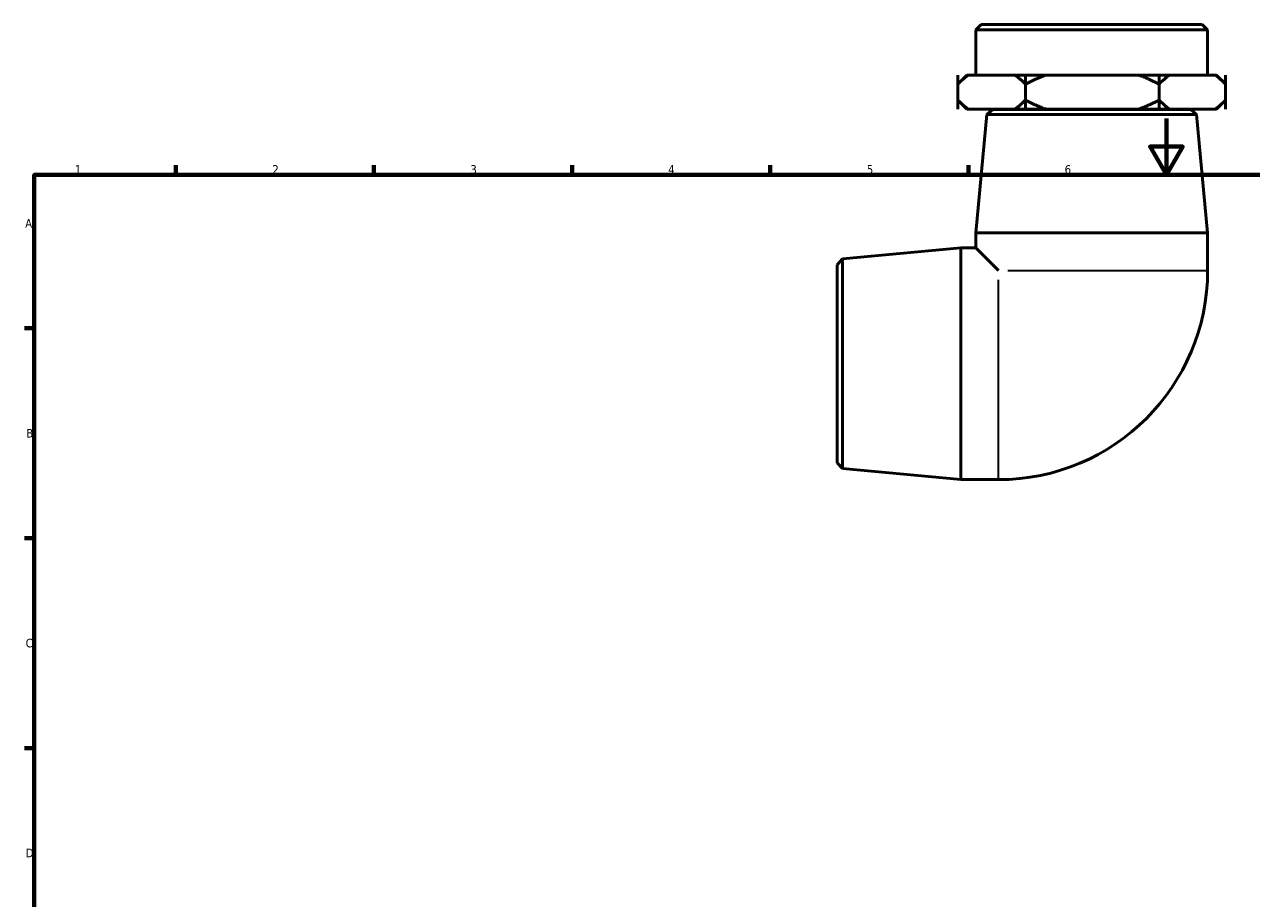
# Model space of a CAD drawing. Header units: millimetres. Extents: x -16 to 901, y -125 to 627.
# Tile 2 of 4: x 17 to 451, y 318 to 627. Entities that reach past the tile are written whole.
import ezdxf

# ---------------------------------------------------------------- set-up
doc = ezdxf.new("R2010")
doc.units = ezdxf.units.MM
for name, color, linetype, lineweight in [('Border (ANSI)', 7, 'Continuous', 70), ('Visible (ANSI)', 7, 'Continuous', 50), ('Visible Narrow (ANSI)', 7, 'Continuous', 35)]:
    doc.layers.add(name, color=color, linetype=linetype, lineweight=lineweight)
doc.styles.add('Note Text (ANSI)', font='tahoma.ttf')

# ---------------------------------------------------------------- blocks, each defined once
blk = doc.blocks.new('Borders Default Border')
at = {"layer": 'Border (ANSI)'}
for p, q in [((70.08, 574), (70.08, 577.45)), ((140.17, 574), (140.17, 577.45)), ((210.25, 574), (210.25, 577.45)), ((280.33, 574), (280.33, 577.45)), ((350.42, 574), (350.42, 577.45)), ((20, 519.75), (16.55, 519.75)), ((20, 445.5), (16.55, 445.5)), ((20, 371.25), (16.55, 371.25))]:
    blk.add_line(p, q, dxfattribs=at)
at = {"layer": 'Border (ANSI)', "flags": 128}
for points in [[(420.5, 594), (420.5, 574), (414.73, 584), (426.27, 584), (420.5, 574)], [(20, 20), (20, 574), (821, 574), (821, 20), (20, 20)]]:
    blk.add_lwpolyline(points, dxfattribs=at)
at = {"layer": 'Border (ANSI)', "color": 230, "true_color": 0xff0080, "char_height": 3.05, "attachment_point": 7, "style": 'Note Text (ANSI)'}
for s, insert in [('1', (34.35, 574.4)), ('2', (104.2, 574.4)), ('3', (174.26, 574.34)), ('4', (244.23, 574.4)), ('5', (314.48, 574.34)), ('6', (384.49, 574.34)), ('A', (16.78, 555.35)), ('B', (17.15, 481.1)), ('C', (16.95, 406.8)), ('D', (16.96, 332.6))]:
    blk.add_mtext(s, dxfattribs=dict(at, insert=insert))

msp = doc.modelspace()

# ---------------------------------------------------------------- linework, layer by layer
at = {"layer": 'Visible (ANSI)'}
for p, q in [((354.95, 627.19), (353.06, 625.3)), ((435.06, 625.3), (353.06, 625.3)), ((353.06, 625.3), (353.06, 609.29)), ((354.95, 627.19), (433.17, 627.19)), ((433.17, 627.19), (435.06, 625.3)), ((435.06, 625.3), (435.06, 609.29)), ((346.717, 609.29), (346.718, 609.29)), ((346.717, 597.29), (346.717, 609.29)), ((346.718, 606.14), (346.718, 609.29)), ((349.867, 609.29), (346.844, 606.266)), ((350.337, 609.29), (349.867, 609.29)), ((350.337, 609.29), (358.649, 609.29)), ((358.649, 609.29), (366.961, 609.29)), ((370.579, 609.29), (366.961, 609.29)), ((370.579, 609.29), (370.579, 606.14)), ((370.579, 609.29), (370.58, 609.29)), ((370.58, 597.29), (370.58, 609.29)), ((370.58, 609.29), (370.581, 609.29)), ((370.581, 606.14), (370.581, 609.29)), ((377.76, 609.29), (370.581, 609.29)), ((377.76, 609.29), (394.251, 609.29)), ((394.251, 609.29), (410.742, 609.29)), ((417.921, 609.29), (410.742, 609.29)), ((417.921, 609.29), (417.921, 606.14)), ((417.921, 609.29), (417.922, 609.29)), ((417.922, 609.29), (417.923, 609.29)), ((417.922, 597.29), (417.922, 609.29)), ((417.923, 606.14), (417.923, 609.29)), ((421.483, 609.29), (417.923, 609.29)), ((421.483, 609.29), (429.662, 609.29)), ((429.662, 609.29), (437.841, 609.29)), ((438.252, 609.29), (437.841, 609.29)), ((438.252, 609.29), (441.276, 606.266)), ((441.401, 609.29), (441.401, 606.14)), ((441.401, 609.29), (441.402, 609.29)), ((441.402, 597.29), (441.402, 609.29)), ((346.718, 597.29), (346.718, 600.44)), ((349.867, 597.29), (346.844, 600.314)), ((370.579, 600.44), (370.579, 597.29)), ((370.581, 597.29), (370.581, 600.44)), ((417.921, 600.44), (417.921, 597.29)), ((417.923, 597.29), (417.923, 600.44)), ((438.252, 597.29), (441.276, 600.314)), ((441.401, 600.44), (441.401, 597.29)), ((346.717, 597.29), (346.718, 597.29)), ((349.867, 597.29), (350.337, 597.29)), ((350.337, 597.29), (366.961, 597.29)), ((356.983, 595.308), (353.06, 553.523)), ((359.05, 597.19), (356.983, 595.308)), ((431.136, 595.308), (356.983, 595.308)), ((359.05, 597.19), (429.07, 597.19)), ((362.56, 597.29), (362.56, 597.19)), ((366.961, 597.29), (370.579, 597.29)), ((370.579, 597.29), (370.58, 597.29)), ((370.58, 597.29), (370.581, 597.29)), ((370.581, 597.29), (377.76, 597.29)), ((377.76, 597.29), (410.742, 597.29)), ((410.742, 597.29), (417.921, 597.29)), ((417.921, 597.29), (417.922, 597.29)), ((417.922, 597.29), (417.923, 597.29)), ((417.923, 597.29), (421.483, 597.29)), ((421.483, 597.29), (437.841, 597.29)), ((425.56, 597.29), (425.56, 597.19)), ((429.07, 597.19), (431.136, 595.308)), ((431.136, 595.308), (435.06, 553.523)), ((437.841, 597.29), (438.252, 597.29)), ((441.401, 597.29), (441.402, 597.29)), ((353.06, 553.523), (435.06, 553.523)), ((353.06, 553.523), (353.06, 548.19)), ((435.06, 553.523), (435.06, 540.19)), ((305.941, 544.267), (347.726, 548.19)), ((347.726, 466.19), (347.726, 548.19)), ((347.726, 548.19), (353.06, 548.19)), ((353.06, 548.19), (361.06, 540.19)), ((304.06, 542.2), (305.941, 544.267)), ((305.941, 544.267), (305.941, 470.113)), ((304.06, 472.18), (304.06, 542.2)), ((304.06, 472.18), (305.941, 470.113)), ((305.941, 470.113), (347.726, 466.19)), ((347.726, 466.19), (361.06, 466.19))]:
    msp.add_line(p, q, dxfattribs=at)
msp.add_arc((361.06, 540.19), 74, 270, 0, dxfattribs=at)
for points, weights in [([(350.337, 609.29), (348.59, 607.996), (346.718, 606.14)], [1, 1.00309019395, 1]), ([(370.579, 606.14), (368.708, 607.996), (366.961, 609.29)], [1, 1.00309019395, 1]), ([(377.76, 609.29), (374.294, 607.996), (370.581, 606.14)], [1, 1.00309019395, 1]), ([(417.921, 606.14), (414.208, 607.996), (410.742, 609.29)], [1, 1.00309019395, 1]), ([(421.483, 609.29), (419.764, 607.996), (417.923, 606.14)], [1, 1.00309019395, 1]), ([(441.401, 606.14), (439.56, 607.996), (437.841, 609.29)], [1, 1.00309019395, 1]), ([(346.718, 606.14), (346.781, 606.203), (346.844, 606.266)], [1, 1.00010532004, 1.00020346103]), ([(346.718, 600.44), (348.59, 598.583), (350.337, 597.29)], [1, 1.00309019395, 1]), ([(346.844, 600.314), (346.781, 600.376), (346.718, 600.44)], [1.00020346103, 1.00010532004, 1]), ([(366.961, 597.29), (368.708, 598.583), (370.579, 600.44)], [1, 1.00309019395, 1]), ([(370.581, 600.44), (374.294, 598.583), (377.76, 597.29)], [1, 1.00309019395, 1]), ([(410.742, 597.29), (414.208, 598.583), (417.921, 600.44)], [1, 1.00309019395, 1]), ([(417.923, 600.44), (419.764, 598.583), (421.483, 597.29)], [1, 1.00309019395, 1]), ([(437.841, 597.29), (439.56, 598.583), (441.401, 600.44)], [1, 1.00309019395, 1])]:
    msp.add_rational_spline(points, weights, degree=2, dxfattribs=at)
at = {"layer": 'Visible Narrow (ANSI)'}
for p, q in [((364.359, 540.19), (434.738, 540.19)), ((361.06, 466.511), (361.06, 536.89))]:
    msp.add_line(p, q, dxfattribs=at)

# ---------------------------------------------------------------- block references
msp.add_blockref('Borders Default Border', (0, 0))

doc.saveas('drawing.dxf')
